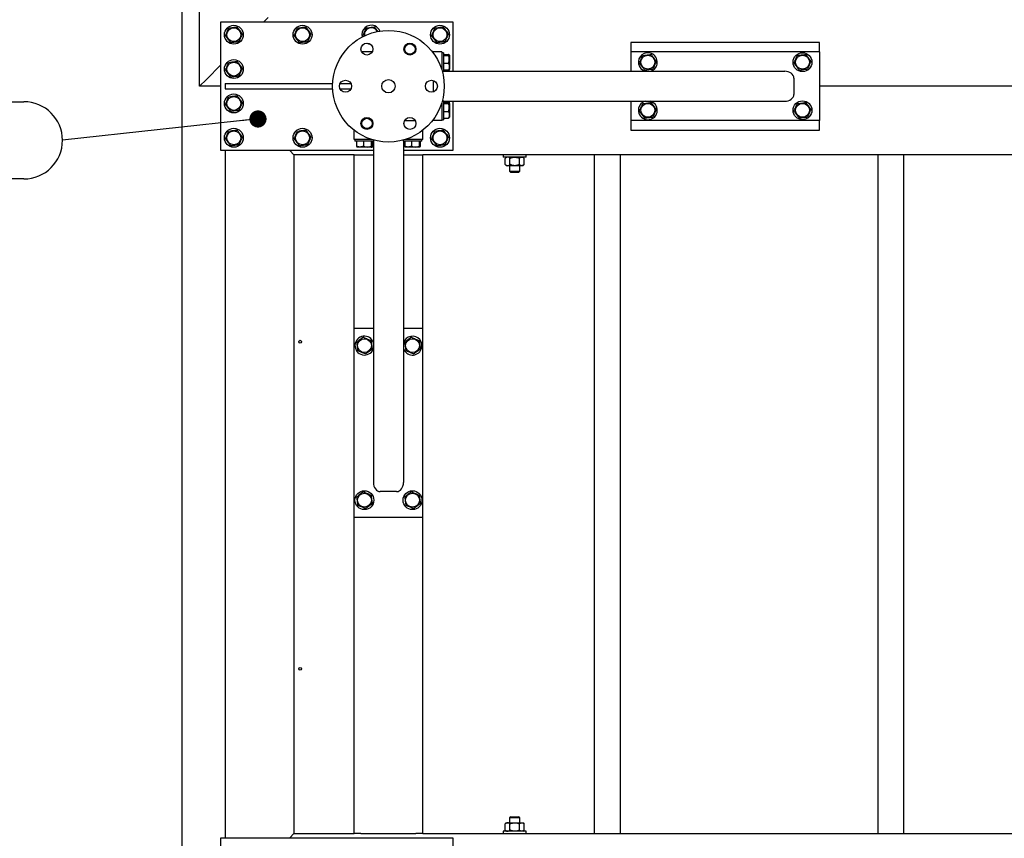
# Model space of a CAD drawing. Header units: millimetres. Extents: x 5 to 589, y 5 to 415.
# Tile 21 of 68: x 285 to 343, y 109 to 156. Entities that reach past the tile are written whole.
import ezdxf

# ---------------------------------------------------------------- set-up
doc = ezdxf.new("R2010")
doc.units = ezdxf.units.MM
doc.layers.add('COTES', color=1, linetype='Continuous')
doc.layers.add('NOTES', color=6, linetype='Continuous')
doc.layers.add('TRAIT-FORT', color=4, linetype='Continuous', lineweight=25)
doc.styles.add('SLDTEXTSTYLE0', font='TXT', dxfattribs={"width": 0.75})
doc.dimstyles.new('SLDDIMSTYLE2', dxfattribs={"dimtxt": 3, "dimasz": 2, "dimexe": 0, "dimexo": 0.0625, "dimgap": 0.75, "dimtad": 1, "dimdec": 0, "dimlfac": 20, "dimrnd": 1e-09, "dimzin": 12, "dimdsep": 46, "dimtxsty": 'SLDTEXTSTYLE0', "dimsah": 1, "dimcen": 0.09, "dimadec": 0, "dimazin": 3, "dimtfac": 1, "dimtdec": 0, "dimtofl": 0, "dimtmove": 0, "dimatfit": 3, "dimfxl": 1, "dimfrac": 2, "dimtolj": 1, "dimtzin": 12, "dimarcsym": 0})
doc.dimstyles.new('SLDDIMSTYLE4', dxfattribs={"dimtxt": 0.18, "dimasz": 1, "dimexe": 0, "dimexo": 0.0625, "dimgap": 0, "dimtad": 0, "dimtih": 1, "dimtoh": 1, "dimdec": 0, "dimrnd": 1e-09, "dimzin": 0, "dimdsep": 46, "dimtxsty": 'Standard', "dimblk1": 'DOT', "dimblk2": 'DOT', "dimsah": 1, "dimcen": 0.09, "dimadec": 0, "dimazin": 0, "dimtfac": 1, "dimtdec": 0, "dimtofl": 0, "dimtmove": 0, "dimatfit": 3, "dimldrblk": 'DOT', "dimfxl": 1, "dimfrac": 2, "dimtolj": 1, "dimtzin": 0, "dimarcsym": 0})

# ---------------------------------------------------------------- blocks, each defined once
blk = doc.blocks.new('_D_44')
at = {"layer": 'COTES', "color": 1, "transparency": 16777216}
for p, q in [((294.92, 196.677), (269.29, 196.677)), ((270.29, 196.677), (270.29, 50.927)), ((316.52, 50.927), (269.29, 50.927))]:
    blk.add_line(p, q, dxfattribs=at)
for points in [[(270.29, 196.677), (269.79, 194.677), (270.79, 194.677)], [(270.29, 50.927), (270.79, 52.927), (269.79, 52.927)]]:
    blk.add_solid(points, dxfattribs=at)
at = {"layer": 'COTES', "color": 1, "transparency": 16777216, "char_height": 3, "attachment_point": 1, "rotation": 90, "style": 'SLDTEXTSTYLE0'}
for s, insert in [('CADRE', (266.423, 121.927)), ('2915', (266.423, 111.935))]:
    blk.add_mtext(s, dxfattribs=dict(at, insert=insert))
blk = doc.blocks.new('_D_46')
at = {"layer": 'COTES', "color": 1, "transparency": 16777216}
for p, q in [((293.92, 200.426), (261.489, 200.426)), ((262.489, 49.927), (262.489, 200.426)), ((293.92, 49.927), (261.489, 49.927))]:
    blk.add_line(p, q, dxfattribs=at)
for points in [[(262.489, 200.426), (261.989, 198.426), (262.989, 198.426)], [(262.489, 49.927), (262.989, 51.927), (261.989, 51.927)]]:
    blk.add_solid(points, dxfattribs=at)
at = {"layer": 'COTES', "color": 1, "transparency": 16777216, "char_height": 3, "attachment_point": 1, "rotation": 90, "style": 'SLDTEXTSTYLE0'}
for s, insert in [('TOLES', (258.622, 124.599)), ('3010', (258.622, 114.608))]:
    blk.add_mtext(s, dxfattribs=dict(at, insert=insert))
blk = doc.blocks.new('SW_NOTE_8')
at = {"layer": 'NOTES', "color": 0}
for p, q in [((-15.872, 2.248), (-2.248, 2.248)), ((-2.248, -2.248), (-15.872, -2.248))]:
    blk.add_line(p, q, dxfattribs=at)
for centre, start, end in [((-15.872, 0), 90, 270), ((-2.248, 0), 270, 90)]:
    blk.add_arc(centre, 2.248, start, end, dxfattribs=at)
at = {"layer": 'NOTES', "color": 0, "insert": (-9.055, 2.036), "char_height": 3.5, "attachment_point": 2, "style": 'SLDTEXTSTYLE0'}
blk.add_mtext('PIED 4', dxfattribs=at)
blk = doc.blocks.new('_Dot')
at = {"color": 0, "linetype": 'ByBlock', "lineweight": -2}
blk.add_line((-0.5, 0), (-1, 0), dxfattribs=at)
at = {"color": 0, "linetype": 'ByBlock', "const_width": 0.5}
blk.add_lwpolyline([(-0.25, 0, 1), (0.25, 0, 1)], format="xyb", close=True, dxfattribs=at)

msp = doc.modelspace()

# ---------------------------------------------------------------- linework, layer by layer
at = {"layer": 'TRAIT-FORT', "color": 4, "linetype": 'Continuous', "lineweight": 25}
for p, q in [((294.92, 49.927), (294.92, 200.426)), ((295.92, 152.427), (295.92, 196.677)), ((297.17, 148.677), (297.17, 156.177)), ((297.17, 156.177), (310.67, 156.177)), ((299.67, 156.177), (299.92, 156.427)), ((299.92, 156.427), (299.67, 156.177)), ((310.67, 156.177), (310.67, 153.302)), ((305.433, 155.366), (305.462, 155.327)), ((332.02, 154.977), (321.02, 154.977)), ((321.02, 154.977), (321.02, 154.427)), ((332.02, 154.427), (332.02, 154.977)), ((305.978, 154.427), (305.361, 154.427)), ((309.52, 154.427), (309.481, 154.427)), ((309.52, 154.427), (309.52, 154.377)), ((310.02, 154.427), (309.52, 154.427)), ((310.02, 154.427), (310.02, 153.403)), ((310.12, 154.377), (310.02, 154.377)), ((310.12, 154.377), (310.12, 153.277)), ((310.12, 154.279), (310.419, 154.279)), ((310.12, 154.218), (310.419, 154.218)), ((310.47, 154.23), (310.455, 154.255)), ((310.47, 154.23), (310.47, 153.423)), ((321.02, 154.427), (321.02, 153.302)), ((332.02, 154.427), (321.02, 154.427)), ((332.02, 154.427), (332.02, 150.427)), ((296.32, 152.827), (297.17, 153.677)), ((310.12, 153.766), (310.419, 153.766)), ((310.056, 153.277), (310.12, 153.277)), ((310.12, 153.374), (310.419, 153.374)), ((310.12, 153.302), (329.984, 153.302)), ((310.455, 153.398), (310.47, 153.423)), ((295.92, 152.427), (296.32, 152.827)), ((296.32, 152.827), (295.92, 152.427)), ((297.42, 152.577), (297.42, 152.277)), ((297.42, 152.577), (303.673, 152.577)), ((304.103, 152.577), (304.736, 152.577)), ((309.52, 152.762), (309.52, 152.091)), ((330.52, 152.902), (330.52, 151.952)), ((297.17, 152.427), (295.92, 152.427)), ((297.42, 152.277), (303.673, 152.277)), ((304.103, 152.277), (304.736, 152.277)), ((363.07, 152.427), (332.02, 152.427)), ((310.02, 151.451), (310.02, 150.427)), ((310.12, 151.577), (310.056, 151.577)), ((310.12, 151.577), (310.12, 150.477)), ((310.12, 151.552), (329.984, 151.552)), ((310.12, 151.479), (310.419, 151.479)), ((310.12, 151.418), (310.419, 151.418)), ((310.407, 151.487), (310.358, 151.552)), ((310.407, 151.487), (310.403, 151.479)), ((310.47, 151.43), (310.455, 151.455)), ((310.47, 151.43), (310.47, 150.623)), ((310.67, 151.552), (310.67, 148.677)), ((321.02, 151.552), (321.02, 150.427)), ((322.23, 151.535), (322.184, 151.552)), ((310.12, 150.966), (310.419, 150.966)), ((307.861, 150.427), (308.478, 150.427)), ((309.52, 150.427), (309.481, 150.427)), ((309.52, 150.477), (309.52, 150.427)), ((310.02, 150.427), (309.52, 150.427)), ((310.02, 150.477), (310.12, 150.477)), ((310.12, 150.574), (310.419, 150.574)), ((310.455, 150.598), (310.47, 150.623)), ((321.02, 150.427), (321.02, 149.877)), ((332.02, 150.427), (321.02, 150.427)), ((332.02, 149.877), (332.02, 150.427)), ((304.92, 149.827), (304.92, 149.865)), ((304.97, 149.827), (304.92, 149.827)), ((304.92, 149.327), (304.92, 149.827)), ((308.92, 149.827), (308.87, 149.827)), ((308.92, 149.827), (308.92, 149.865)), ((308.92, 149.327), (308.92, 149.827)), ((321.02, 149.877), (332.02, 149.877)), ((305.944, 149.327), (304.92, 149.327)), ((304.97, 149.327), (304.97, 149.227)), ((306.07, 149.227), (304.97, 149.227)), ((305.068, 149.227), (305.068, 148.927)), ((305.459, 149.227), (305.459, 148.927)), ((305.911, 149.227), (305.911, 148.927)), ((305.972, 149.227), (305.972, 148.927)), ((305.972, 149.026), (306.045, 149.043)), ((306.045, 149.227), (306.045, 129.362)), ((306.07, 149.227), (306.07, 149.29)), ((307.77, 149.29), (307.77, 149.227)), ((308.87, 149.227), (307.77, 149.227)), ((307.795, 149.227), (307.795, 129.362)), ((307.868, 149.227), (307.868, 148.927)), ((308.92, 149.327), (307.896, 149.327)), ((308.259, 149.227), (308.259, 148.927)), ((308.711, 149.227), (308.711, 148.927)), ((308.772, 149.227), (308.772, 148.927)), ((308.87, 149.227), (308.87, 149.327)), ((306.045, 148.677), (297.17, 148.677)), ((297.42, 148.677), (297.42, 108.677)), ((301.17, 148.677), (301.42, 148.427)), ((301.42, 148.427), (301.17, 148.677)), ((305.091, 148.891), (305.116, 148.877)), ((305.923, 148.877), (305.116, 148.877)), ((305.923, 148.877), (305.948, 148.891)), ((310.67, 148.677), (307.795, 148.677)), ((307.891, 148.891), (307.916, 148.877)), ((308.723, 148.877), (307.916, 148.877)), ((308.723, 148.877), (308.748, 148.891)), ((301.42, 148.427), (301.42, 108.927)), ((304.92, 148.427), (301.42, 148.427)), ((304.92, 138.327), (304.92, 148.427)), ((304.92, 148.427), (305.32, 148.427)), ((305.32, 148.427), (306.045, 148.427)), ((307.795, 148.427), (308.52, 148.427)), ((308.52, 148.427), (308.92, 148.427)), ((387.92, 148.427), (308.92, 148.427)), ((308.92, 138.327), (308.92, 148.427)), ((313.595, 148.427), (313.595, 148.302)), ((314.945, 148.302), (313.595, 148.302)), ((313.795, 148.302), (313.721, 148.228)), ((313.721, 147.875), (313.721, 148.228)), ((313.721, 147.875), (313.795, 147.802)), ((313.995, 147.875), (313.995, 148.228)), ((314.544, 147.875), (314.544, 148.228)), ((314.818, 148.228), (314.745, 148.302)), ((314.745, 147.802), (314.818, 147.875)), ((314.818, 147.875), (314.818, 148.228)), ((314.945, 148.302), (314.945, 148.427)), ((318.92, 108.927), (318.92, 148.427)), ((320.42, 108.927), (320.42, 148.427)), ((335.42, 108.927), (335.42, 148.427)), ((336.92, 108.927), (336.92, 148.427)), ((313.858, 147.802), (313.795, 147.802)), ((314.27, 147.802), (313.858, 147.802)), ((313.97, 147.802), (313.97, 147.477)), ((313.97, 147.477), (314.045, 147.402)), ((313.97, 147.477), (314.57, 147.477)), ((314.495, 147.402), (314.045, 147.402)), ((314.681, 147.802), (314.27, 147.802)), ((314.495, 147.402), (314.57, 147.477)), ((314.57, 147.477), (314.57, 147.802)), ((314.745, 147.802), (314.681, 147.802)), ((306.045, 138.327), (304.92, 138.327)), ((304.92, 127.327), (304.92, 138.327)), ((308.92, 138.327), (307.795, 138.327)), ((308.92, 127.327), (308.92, 138.327)), ((306.028, 137.116), (306.045, 137.163)), ((307.395, 128.827), (306.445, 128.827)), ((304.92, 108.927), (304.92, 127.327)), ((308.92, 127.327), (304.92, 127.327)), ((308.92, 108.927), (308.92, 127.327)), ((313.795, 109.552), (313.721, 109.478)), ((313.721, 109.125), (313.721, 109.478)), ((313.795, 109.552), (313.858, 109.552)), ((313.858, 109.552), (314.27, 109.552)), ((314.045, 109.902), (313.97, 109.827)), ((313.97, 109.827), (313.97, 109.552)), ((314.57, 109.827), (313.97, 109.827)), ((313.995, 109.125), (313.995, 109.478)), ((314.045, 109.902), (314.495, 109.902)), ((314.27, 109.552), (314.681, 109.552)), ((314.57, 109.827), (314.495, 109.902)), ((314.544, 109.125), (314.544, 109.478)), ((314.57, 109.552), (314.57, 109.827)), ((314.681, 109.552), (314.745, 109.552)), ((314.818, 109.478), (314.745, 109.552)), ((314.818, 109.125), (314.818, 109.478)), ((301.42, 108.927), (301.17, 108.677)), ((301.17, 108.677), (301.42, 108.927)), ((301.42, 108.927), (304.92, 108.927)), ((305.32, 108.927), (304.92, 108.927)), ((305.32, 108.927), (308.52, 108.927)), ((308.92, 108.927), (308.52, 108.927)), ((308.92, 108.927), (387.92, 108.927)), ((313.595, 109.052), (313.595, 108.927)), ((314.945, 109.052), (313.595, 109.052)), ((313.721, 109.125), (313.795, 109.052)), ((314.745, 109.052), (314.818, 109.125)), ((314.945, 108.927), (314.945, 109.052)), ((297.17, 101.177), (297.17, 108.677)), ((297.17, 108.677), (310.67, 108.677)), ((310.67, 108.677), (310.67, 105.802))]:
    msp.add_line(p, q, dxfattribs=at)
at = {"layer": 'TRAIT-FORT', "color": 4, "linetype": 'Continuous', "lineweight": 25, "flags": 128}
for points in [[(310.304, 153.302), (310.316, 153.35), (310.32, 153.374)], [(310.455, 153.302), (310.468, 153.383), (310.47, 153.427)], [(310.32, 151.479), (310.313, 151.518), (310.304, 151.552)], [(310.47, 151.427), (310.467, 151.482), (310.455, 151.552)], [(305.92, 148.877), (305.95, 148.877), (306.045, 148.891)]]:
    msp.add_lwpolyline(points, dxfattribs=at)
at = {"layer": 'TRAIT-FORT', "color": 4, "linetype": 'Continuous', "lineweight": 25}
for centre, radius in [((297.92, 155.427), 0.55), ((301.92, 155.427), 0.55), ((309.92, 155.427), 0.55), ((297.92, 155.427), 0.404), ((301.92, 155.427), 0.404), ((306.92, 152.427), 3.25), ((309.92, 155.427), 0.404), ((305.67, 154.592), 0.35), ((308.17, 154.592), 0.35), ((308.17, 154.592), 0.325), ((308.17, 154.592), 0.3), ((322.02, 153.827), 0.404), ((331.02, 153.827), 0.55), ((331.02, 153.827), 0.404), ((297.92, 153.427), 0.55), ((297.92, 153.427), 0.404), ((304.42, 152.427), 0.35), ((306.92, 152.427), 0.389), ((309.42, 152.427), 0.35), ((297.92, 151.427), 0.55), ((297.92, 151.427), 0.404), ((322.02, 151.027), 0.404), ((331.02, 151.027), 0.55), ((331.02, 151.027), 0.404), ((305.67, 150.261), 0.35), ((305.67, 150.261), 0.325), ((305.67, 150.261), 0.3), ((308.17, 150.261), 0.35), ((297.92, 149.427), 0.55), ((297.92, 149.427), 0.404), ((301.92, 149.427), 0.55), ((301.92, 149.427), 0.404), ((309.92, 149.427), 0.55), ((309.92, 149.427), 0.404), ((301.777, 137.556), 0.0825), ((305.52, 137.327), 0.404), ((308.32, 137.327), 0.404), ((305.52, 128.327), 0.55), ((305.52, 128.327), 0.404), ((308.32, 128.327), 0.55), ((308.32, 128.327), 0.404), ((301.777, 118.506), 0.0825)]:
    msp.add_circle(centre, radius, dxfattribs=at)
for centre, radius, start, end in [((305.92, 155.427), 0.55, 67.47733, 194.14848), ((305.92, 155.427), 0.55, 22.72141, 67.47733), ((305.92, 155.427), 0.404, 97.09378, 189.43221), ((305.92, 155.427), 0.404, 27.43768, 97.09378), ((305.92, 155.427), 0.55, 242.04892, 264.61321), ((322.02, 153.827), 0.55, 67.47733, 252.65856), ((322.02, 153.827), 0.55, 287.34144, 67.47733), ((322.02, 151.027), 0.55, 107.34144, 67.47733), ((305.52, 137.327), 0.55, 17.34144, 337.47733), ((308.32, 137.327), 0.55, 337.47733, 162.65856), ((308.32, 137.327), 0.55, 197.34144, 337.47733)]:
    msp.add_arc(centre, radius, start, end, dxfattribs=at)
for centre, major_axis, start_param, end_param in [((329.984, 152.902), (0.536, 0), 0, 1.570796), ((329.984, 151.952), (0.536, 0), 4.712389, 6.283185), ((306.445, 129.362), (0, -0.536), 4.712389, 6.283185), ((307.395, 129.362), (0, -0.536), 0, 1.570796)]:
    msp.add_ellipse(centre, major_axis=major_axis, ratio=0.746513, start_param=start_param, end_param=end_param, dxfattribs=at)
for points, knots in [([(297.433, 155.366), (297.449, 155.405), (297.483, 155.484), (297.532, 155.602), (297.58, 155.714), (297.609, 155.783), (297.624, 155.818)], [0, 0, 0, 0, 0.264605, 0.534948, 0.765343, 1, 1, 1, 1]), ([(297.433, 155.366), (297.458, 155.332), (297.51, 155.263), (297.587, 155.162), (297.661, 155.064), (297.706, 155.005), (297.729, 154.974)], [0, 0, 0, 0, 0.264605, 0.534948, 0.765343, 1, 1, 1, 1]), ([(297.624, 155.818), (297.686, 155.826), (297.788, 155.838), (297.937, 155.857), (298.037, 155.869), (298.094, 155.877), (298.111, 155.879)], [0, 0, 0, 0, 0.3855495, 0.6376419, 0.8965462, 1, 1, 1, 1]), ([(298.407, 155.487), (298.381, 155.521), (298.329, 155.59), (298.252, 155.692), (298.178, 155.789), (298.133, 155.848), (298.111, 155.879)], [0, 0, 0, 0, 0.264605, 0.534948, 0.765343, 1, 1, 1, 1]), ([(298.407, 155.487), (298.39, 155.448), (298.357, 155.369), (298.307, 155.251), (298.259, 155.139), (298.23, 155.07), (298.216, 155.035)], [0, 0, 0, 0, 0.2646049, 0.5349477, 0.7653431, 1, 1, 1, 1]), ([(301.433, 155.366), (301.449, 155.405), (301.483, 155.484), (301.532, 155.602), (301.58, 155.714), (301.609, 155.783), (301.624, 155.818)], [0, 0, 0, 0, 0.264605, 0.534948, 0.765343, 1, 1, 1, 1]), ([(301.433, 155.366), (301.458, 155.332), (301.51, 155.263), (301.587, 155.162), (301.661, 155.064), (301.706, 155.005), (301.729, 154.974)], [0, 0, 0, 0, 0.264605, 0.534948, 0.765343, 1, 1, 1, 1]), ([(301.624, 155.818), (301.686, 155.826), (301.788, 155.838), (301.937, 155.857), (302.037, 155.869), (302.094, 155.877), (302.111, 155.879)], [0, 0, 0, 0, 0.3855495, 0.6376419, 0.8965462, 1, 1, 1, 1]), ([(302.407, 155.487), (302.381, 155.521), (302.329, 155.59), (302.252, 155.692), (302.178, 155.789), (302.133, 155.848), (302.111, 155.879)], [0, 0, 0, 0, 0.264605, 0.534948, 0.765343, 1, 1, 1, 1]), ([(302.407, 155.487), (302.39, 155.448), (302.357, 155.369), (302.307, 155.251), (302.259, 155.139), (302.23, 155.07), (302.216, 155.035)], [0, 0, 0, 0, 0.2646049, 0.5349477, 0.7653431, 1, 1, 1, 1]), ([(305.433, 155.366), (305.449, 155.405), (305.483, 155.484), (305.532, 155.602), (305.58, 155.714), (305.609, 155.783), (305.624, 155.818)], [0, 0, 0, 0, 0.264605, 0.534948, 0.765343, 1, 1, 1, 1]), ([(305.624, 155.818), (305.686, 155.826), (305.788, 155.838), (305.937, 155.857), (306.037, 155.869), (306.094, 155.877), (306.111, 155.879)], [0, 0, 0, 0, 0.3855495, 0.6376419, 0.8965462, 1, 1, 1, 1]), ([(306.308, 155.618), (306.288, 155.644), (306.245, 155.701), (306.178, 155.789), (306.133, 155.849), (306.111, 155.879)], [0, 0, 0, 0, 0.299259, 0.646419, 1, 1, 1, 1]), ([(309.433, 155.366), (309.449, 155.405), (309.483, 155.484), (309.532, 155.602), (309.58, 155.714), (309.609, 155.783), (309.624, 155.818)], [0, 0, 0, 0, 0.264605, 0.534948, 0.765343, 1, 1, 1, 1]), ([(309.433, 155.366), (309.458, 155.332), (309.51, 155.263), (309.587, 155.162), (309.661, 155.064), (309.706, 155.005), (309.729, 154.974)], [0, 0, 0, 0, 0.264605, 0.534948, 0.765343, 1, 1, 1, 1]), ([(309.624, 155.818), (309.686, 155.826), (309.788, 155.838), (309.937, 155.857), (310.037, 155.869), (310.094, 155.877), (310.111, 155.879)], [0, 0, 0, 0, 0.3855495, 0.6376419, 0.8965462, 1, 1, 1, 1]), ([(310.407, 155.487), (310.381, 155.521), (310.329, 155.59), (310.252, 155.692), (310.178, 155.789), (310.133, 155.848), (310.111, 155.879)], [0, 0, 0, 0, 0.264605, 0.534948, 0.765343, 1, 1, 1, 1]), ([(310.407, 155.487), (310.39, 155.448), (310.357, 155.369), (310.307, 155.251), (310.259, 155.139), (310.23, 155.07), (310.216, 155.035)], [0, 0, 0, 0, 0.2646049, 0.5349477, 0.7653431, 1, 1, 1, 1]), ([(297.729, 154.974), (297.759, 154.978), (297.821, 154.986), (297.925, 154.999), (298.042, 155.013), (298.142, 155.026), (298.199, 155.033), (298.216, 155.035)], [0, 0, 0, 0, 0.192004, 0.385862, 0.637826, 0.896599, 1, 1, 1, 1]), ([(301.729, 154.974), (301.759, 154.978), (301.821, 154.986), (301.925, 154.999), (302.042, 155.013), (302.142, 155.026), (302.199, 155.033), (302.216, 155.035)], [0, 0, 0, 0, 0.192004, 0.385862, 0.637826, 0.896599, 1, 1, 1, 1]), ([(309.729, 154.974), (309.759, 154.978), (309.821, 154.986), (309.925, 154.999), (310.042, 155.013), (310.142, 155.026), (310.199, 155.033), (310.216, 155.035)], [0, 0, 0, 0, 0.192004, 0.385862, 0.637826, 0.896599, 1, 1, 1, 1]), ([(310.419, 154.218), (310.435, 154.226), (310.46, 154.238), (310.457, 154.257), (310.44, 154.269), (310.424, 154.277), (310.419, 154.279)], [0, 0, 0, 0, 0.385549, 0.637642, 0.896546, 1, 1, 1, 1]), ([(310.419, 153.766), (310.43, 153.805), (310.453, 153.884), (310.461, 154.002), (310.449, 154.114), (310.429, 154.183), (310.419, 154.218)], [0, 0, 0, 0, 0.264605, 0.534948, 0.765343, 1, 1, 1, 1]), ([(321.533, 153.766), (321.549, 153.805), (321.583, 153.884), (321.632, 154.002), (321.68, 154.114), (321.709, 154.183), (321.724, 154.218)], [0, 0, 0, 0, 0.2646049, 0.5349477, 0.7653431, 1, 1, 1, 1]), ([(321.724, 154.218), (321.786, 154.226), (321.888, 154.238), (322.037, 154.257), (322.137, 154.269), (322.194, 154.277), (322.211, 154.279)], [0, 0, 0, 0, 0.385549, 0.637642, 0.896546, 1, 1, 1, 1]), ([(322.507, 153.887), (322.481, 153.921), (322.429, 153.99), (322.352, 154.092), (322.278, 154.189), (322.233, 154.248), (322.211, 154.279)], [0, 0, 0, 0, 0.264605, 0.534948, 0.765343, 1, 1, 1, 1]), ([(330.533, 153.766), (330.549, 153.805), (330.583, 153.884), (330.632, 154.002), (330.68, 154.114), (330.709, 154.183), (330.724, 154.218)], [0, 0, 0, 0, 0.2646049, 0.5349477, 0.7653431, 1, 1, 1, 1]), ([(330.724, 154.218), (330.786, 154.226), (330.888, 154.238), (331.037, 154.257), (331.137, 154.269), (331.194, 154.277), (331.211, 154.279)], [0, 0, 0, 0, 0.385549, 0.637642, 0.896546, 1, 1, 1, 1]), ([(331.507, 153.887), (331.481, 153.921), (331.429, 153.99), (331.352, 154.092), (331.278, 154.189), (331.233, 154.248), (331.211, 154.279)], [0, 0, 0, 0, 0.264605, 0.534948, 0.765343, 1, 1, 1, 1]), ([(297.433, 153.366), (297.449, 153.405), (297.483, 153.484), (297.532, 153.602), (297.58, 153.714), (297.609, 153.783), (297.624, 153.818)], [0, 0, 0, 0, 0.264605, 0.534948, 0.765343, 1, 1, 1, 1]), ([(297.624, 153.818), (297.686, 153.826), (297.788, 153.838), (297.937, 153.857), (298.037, 153.869), (298.094, 153.877), (298.111, 153.879)], [0, 0, 0, 0, 0.3855495, 0.6376419, 0.8965462, 1, 1, 1, 1]), ([(298.407, 153.487), (298.381, 153.521), (298.329, 153.59), (298.252, 153.692), (298.178, 153.789), (298.133, 153.848), (298.111, 153.879)], [0, 0, 0, 0, 0.264605, 0.534948, 0.765343, 1, 1, 1, 1]), ([(310.419, 153.766), (310.43, 153.732), (310.453, 153.663), (310.461, 153.562), (310.449, 153.464), (310.429, 153.405), (310.419, 153.374)], [0, 0, 0, 0, 0.264605, 0.534948, 0.765343, 1, 1, 1, 1]), ([(321.533, 153.766), (321.558, 153.732), (321.61, 153.663), (321.687, 153.562), (321.761, 153.464), (321.806, 153.405), (321.829, 153.374)], [0, 0, 0, 0, 0.2646049, 0.5349477, 0.7653431, 1, 1, 1, 1]), ([(322.507, 153.887), (322.49, 153.848), (322.457, 153.769), (322.407, 153.651), (322.359, 153.539), (322.33, 153.47), (322.316, 153.435)], [0, 0, 0, 0, 0.264605, 0.534948, 0.765343, 1, 1, 1, 1]), ([(330.533, 153.766), (330.558, 153.732), (330.61, 153.663), (330.687, 153.562), (330.761, 153.464), (330.806, 153.405), (330.829, 153.374)], [0, 0, 0, 0, 0.2646049, 0.5349477, 0.7653431, 1, 1, 1, 1]), ([(331.507, 153.887), (331.49, 153.848), (331.457, 153.769), (331.407, 153.651), (331.359, 153.539), (331.33, 153.47), (331.316, 153.435)], [0, 0, 0, 0, 0.264605, 0.534948, 0.765343, 1, 1, 1, 1]), ([(297.433, 153.366), (297.458, 153.332), (297.51, 153.263), (297.587, 153.162), (297.661, 153.064), (297.706, 153.005), (297.729, 152.974)], [0, 0, 0, 0, 0.264605, 0.534948, 0.765343, 1, 1, 1, 1]), ([(297.729, 152.974), (297.759, 152.978), (297.821, 152.986), (297.925, 152.999), (298.042, 153.013), (298.142, 153.026), (298.199, 153.033), (298.216, 153.035)], [0, 0, 0, 0, 0.192004, 0.385862, 0.637826, 0.896599, 1, 1, 1, 1]), ([(298.407, 153.487), (298.39, 153.448), (298.357, 153.369), (298.307, 153.251), (298.259, 153.139), (298.23, 153.07), (298.216, 153.035)], [0, 0, 0, 0, 0.2646049, 0.5349477, 0.7653431, 1, 1, 1, 1]), ([(310.359, 153.374), (310.358, 153.373), (310.348, 153.349), (310.338, 153.324), (310.328, 153.302)], [0, 0, 0, 0, 0.080348, 1, 1, 1, 1]), ([(310.419, 153.374), (310.427, 153.378), (310.443, 153.386), (310.456, 153.394), (310.455, 153.398), (310.455, 153.398)], [0, 0, 0, 0, 0.486412, 0.977521, 1, 1, 1, 1]), ([(321.829, 153.374), (321.859, 153.378), (321.921, 153.386), (322.025, 153.399), (322.142, 153.413), (322.242, 153.426), (322.299, 153.433), (322.316, 153.435)], [0, 0, 0, 0, 0.192004, 0.385862, 0.637826, 0.896599, 1, 1, 1, 1]), ([(330.829, 153.374), (330.859, 153.378), (330.921, 153.386), (331.025, 153.399), (331.142, 153.413), (331.242, 153.426), (331.299, 153.433), (331.316, 153.435)], [0, 0, 0, 0, 0.192004, 0.385862, 0.637826, 0.896599, 1, 1, 1, 1]), ([(297.433, 151.366), (297.449, 151.405), (297.483, 151.484), (297.532, 151.602), (297.58, 151.714), (297.609, 151.783), (297.624, 151.818)], [0, 0, 0, 0, 0.264605, 0.534948, 0.765343, 1, 1, 1, 1]), ([(297.433, 151.366), (297.458, 151.332), (297.51, 151.263), (297.587, 151.162), (297.661, 151.064), (297.706, 151.005), (297.729, 150.974)], [0, 0, 0, 0, 0.264605, 0.534948, 0.765343, 1, 1, 1, 1]), ([(297.624, 151.818), (297.686, 151.826), (297.788, 151.838), (297.937, 151.857), (298.037, 151.869), (298.094, 151.877), (298.111, 151.879)], [0, 0, 0, 0, 0.3855495, 0.6376419, 0.8965462, 1, 1, 1, 1]), ([(298.407, 151.487), (298.381, 151.521), (298.329, 151.59), (298.252, 151.692), (298.178, 151.789), (298.133, 151.848), (298.111, 151.879)], [0, 0, 0, 0, 0.264605, 0.534948, 0.765343, 1, 1, 1, 1]), ([(298.407, 151.487), (298.39, 151.448), (298.357, 151.369), (298.307, 151.251), (298.259, 151.139), (298.23, 151.07), (298.216, 151.035)], [0, 0, 0, 0, 0.2646049, 0.5349477, 0.7653431, 1, 1, 1, 1]), ([(310.419, 151.418), (310.435, 151.426), (310.46, 151.438), (310.457, 151.457), (310.44, 151.469), (310.424, 151.477), (310.419, 151.479)], [0, 0, 0, 0, 0.385549, 0.637642, 0.896546, 1, 1, 1, 1]), ([(310.419, 150.966), (310.43, 151.005), (310.453, 151.084), (310.461, 151.202), (310.449, 151.314), (310.429, 151.383), (310.419, 151.418)], [0, 0, 0, 0, 0.264605, 0.534948, 0.765343, 1, 1, 1, 1]), ([(321.533, 150.966), (321.549, 151.005), (321.583, 151.084), (321.632, 151.202), (321.68, 151.314), (321.709, 151.383), (321.724, 151.418)], [0, 0, 0, 0, 0.2646049, 0.5349477, 0.7653431, 1, 1, 1, 1]), ([(321.724, 151.418), (321.786, 151.426), (321.888, 151.438), (322.037, 151.457), (322.137, 151.469), (322.194, 151.477), (322.211, 151.479)], [0, 0, 0, 0, 0.385549, 0.637642, 0.896546, 1, 1, 1, 1]), ([(322.507, 151.087), (322.481, 151.121), (322.429, 151.19), (322.352, 151.292), (322.278, 151.389), (322.233, 151.448), (322.211, 151.479)], [0, 0, 0, 0, 0.264605, 0.534948, 0.765343, 1, 1, 1, 1]), ([(330.533, 150.966), (330.549, 151.005), (330.583, 151.084), (330.632, 151.202), (330.68, 151.314), (330.709, 151.383), (330.724, 151.418)], [0, 0, 0, 0, 0.2646049, 0.5349477, 0.7653431, 1, 1, 1, 1]), ([(330.724, 151.418), (330.786, 151.426), (330.888, 151.438), (331.037, 151.457), (331.137, 151.469), (331.194, 151.477), (331.211, 151.479)], [0, 0, 0, 0, 0.385549, 0.637642, 0.896546, 1, 1, 1, 1]), ([(331.507, 151.087), (331.481, 151.121), (331.429, 151.19), (331.352, 151.292), (331.278, 151.389), (331.233, 151.448), (331.211, 151.479)], [0, 0, 0, 0, 0.264605, 0.534948, 0.765343, 1, 1, 1, 1]), ([(297.729, 150.974), (297.759, 150.978), (297.821, 150.986), (297.925, 150.999), (298.042, 151.013), (298.142, 151.026), (298.199, 151.033), (298.216, 151.035)], [0, 0, 0, 0, 0.192004, 0.385862, 0.637826, 0.896599, 1, 1, 1, 1]), ([(310.419, 150.966), (310.43, 150.932), (310.453, 150.863), (310.461, 150.762), (310.449, 150.664), (310.429, 150.605), (310.419, 150.574)], [0, 0, 0, 0, 0.264605, 0.534948, 0.765343, 1, 1, 1, 1]), ([(321.533, 150.966), (321.558, 150.932), (321.61, 150.863), (321.687, 150.762), (321.761, 150.664), (321.806, 150.605), (321.829, 150.574)], [0, 0, 0, 0, 0.2646049, 0.5349477, 0.7653431, 1, 1, 1, 1]), ([(322.507, 151.087), (322.49, 151.048), (322.457, 150.969), (322.407, 150.851), (322.359, 150.739), (322.33, 150.67), (322.316, 150.635)], [0, 0, 0, 0, 0.264605, 0.534948, 0.765343, 1, 1, 1, 1]), ([(330.533, 150.966), (330.558, 150.932), (330.61, 150.863), (330.687, 150.762), (330.761, 150.664), (330.806, 150.605), (330.829, 150.574)], [0, 0, 0, 0, 0.2646049, 0.5349477, 0.7653431, 1, 1, 1, 1]), ([(331.507, 151.087), (331.49, 151.048), (331.457, 150.969), (331.407, 150.851), (331.359, 150.739), (331.33, 150.67), (331.316, 150.635)], [0, 0, 0, 0, 0.264605, 0.534948, 0.765343, 1, 1, 1, 1]), ([(310.419, 150.574), (310.427, 150.578), (310.443, 150.586), (310.456, 150.594), (310.455, 150.598), (310.455, 150.598)], [0, 0, 0, 0, 0.486412, 0.977521, 1, 1, 1, 1]), ([(321.829, 150.574), (321.859, 150.578), (321.921, 150.586), (322.025, 150.599), (322.142, 150.613), (322.242, 150.626), (322.299, 150.633), (322.316, 150.635)], [0, 0, 0, 0, 0.192004, 0.385862, 0.637826, 0.896599, 1, 1, 1, 1]), ([(330.829, 150.574), (330.859, 150.578), (330.921, 150.586), (331.025, 150.599), (331.142, 150.613), (331.242, 150.626), (331.299, 150.633), (331.316, 150.635)], [0, 0, 0, 0, 0.192004, 0.385862, 0.637826, 0.896599, 1, 1, 1, 1]), ([(297.433, 149.366), (297.449, 149.405), (297.483, 149.484), (297.532, 149.602), (297.58, 149.714), (297.609, 149.783), (297.624, 149.818)], [0, 0, 0, 0, 0.264605, 0.534948, 0.765343, 1, 1, 1, 1]), ([(297.624, 149.818), (297.686, 149.826), (297.788, 149.838), (297.937, 149.857), (298.037, 149.869), (298.094, 149.877), (298.111, 149.879)], [0, 0, 0, 0, 0.3855495, 0.6376419, 0.8965462, 1, 1, 1, 1]), ([(298.407, 149.487), (298.381, 149.521), (298.329, 149.59), (298.252, 149.692), (298.178, 149.789), (298.133, 149.848), (298.111, 149.879)], [0, 0, 0, 0, 0.264605, 0.534948, 0.765343, 1, 1, 1, 1]), ([(301.433, 149.366), (301.449, 149.405), (301.483, 149.484), (301.532, 149.602), (301.58, 149.714), (301.609, 149.783), (301.624, 149.818)], [0, 0, 0, 0, 0.264605, 0.534948, 0.765343, 1, 1, 1, 1]), ([(301.624, 149.818), (301.686, 149.826), (301.788, 149.838), (301.937, 149.857), (302.037, 149.869), (302.094, 149.877), (302.111, 149.879)], [0, 0, 0, 0, 0.3855495, 0.6376419, 0.8965462, 1, 1, 1, 1]), ([(302.407, 149.487), (302.381, 149.521), (302.329, 149.59), (302.252, 149.692), (302.178, 149.789), (302.133, 149.848), (302.111, 149.879)], [0, 0, 0, 0, 0.264605, 0.534948, 0.765343, 1, 1, 1, 1]), ([(309.433, 149.366), (309.449, 149.405), (309.483, 149.484), (309.532, 149.602), (309.58, 149.714), (309.609, 149.783), (309.624, 149.818)], [0, 0, 0, 0, 0.264605, 0.534948, 0.765343, 1, 1, 1, 1]), ([(309.624, 149.818), (309.686, 149.826), (309.788, 149.838), (309.937, 149.857), (310.037, 149.869), (310.094, 149.877), (310.111, 149.879)], [0, 0, 0, 0, 0.3855495, 0.6376419, 0.8965462, 1, 1, 1, 1]), ([(310.407, 149.487), (310.381, 149.521), (310.329, 149.59), (310.252, 149.692), (310.178, 149.789), (310.133, 149.848), (310.111, 149.879)], [0, 0, 0, 0, 0.264605, 0.534948, 0.765343, 1, 1, 1, 1]), ([(297.433, 149.366), (297.458, 149.332), (297.51, 149.263), (297.587, 149.162), (297.661, 149.064), (297.706, 149.005), (297.729, 148.974)], [0, 0, 0, 0, 0.264605, 0.534948, 0.765343, 1, 1, 1, 1]), ([(297.729, 148.974), (297.759, 148.978), (297.821, 148.986), (297.925, 148.999), (298.042, 149.013), (298.142, 149.026), (298.199, 149.033), (298.216, 149.035)], [0, 0, 0, 0, 0.192004, 0.385862, 0.637826, 0.896599, 1, 1, 1, 1]), ([(298.407, 149.487), (298.39, 149.448), (298.357, 149.369), (298.307, 149.251), (298.259, 149.139), (298.23, 149.07), (298.216, 149.035)], [0, 0, 0, 0, 0.2646049, 0.5349477, 0.7653431, 1, 1, 1, 1]), ([(301.433, 149.366), (301.458, 149.332), (301.51, 149.263), (301.587, 149.162), (301.661, 149.064), (301.706, 149.005), (301.729, 148.974)], [0, 0, 0, 0, 0.264605, 0.534948, 0.765343, 1, 1, 1, 1]), ([(301.729, 148.974), (301.759, 148.978), (301.821, 148.986), (301.925, 148.999), (302.042, 149.013), (302.142, 149.026), (302.199, 149.033), (302.216, 149.035)], [0, 0, 0, 0, 0.192004, 0.385862, 0.637826, 0.896599, 1, 1, 1, 1]), ([(302.407, 149.487), (302.39, 149.448), (302.357, 149.369), (302.307, 149.251), (302.259, 149.139), (302.23, 149.07), (302.216, 149.035)], [0, 0, 0, 0, 0.2646049, 0.5349477, 0.7653431, 1, 1, 1, 1]), ([(309.433, 149.366), (309.458, 149.332), (309.51, 149.263), (309.587, 149.162), (309.661, 149.064), (309.706, 149.005), (309.729, 148.974)], [0, 0, 0, 0, 0.264605, 0.534948, 0.765343, 1, 1, 1, 1]), ([(309.729, 148.974), (309.759, 148.978), (309.821, 148.986), (309.925, 148.999), (310.042, 149.013), (310.142, 149.026), (310.199, 149.033), (310.216, 149.035)], [0, 0, 0, 0, 0.192004, 0.385862, 0.637826, 0.896599, 1, 1, 1, 1]), ([(310.407, 149.487), (310.39, 149.448), (310.357, 149.369), (310.307, 149.251), (310.259, 149.139), (310.23, 149.07), (310.216, 149.035)], [0, 0, 0, 0, 0.2646049, 0.5349477, 0.7653431, 1, 1, 1, 1]), ([(305.068, 148.927), (305.071, 148.919), (305.079, 148.903), (305.087, 148.891), (305.091, 148.891), (305.091, 148.891)], [0, 0, 0, 0, 0.486412, 0.977521, 1, 1, 1, 1]), ([(305.459, 148.927), (305.425, 148.916), (305.356, 148.894), (305.255, 148.886), (305.157, 148.897), (305.098, 148.917), (305.068, 148.927)], [0, 0, 0, 0, 0.264605, 0.534948, 0.765343, 1, 1, 1, 1]), ([(305.459, 148.927), (305.498, 148.916), (305.578, 148.894), (305.695, 148.886), (305.807, 148.897), (305.876, 148.917), (305.911, 148.927)], [0, 0, 0, 0, 0.264605, 0.534948, 0.765343, 1, 1, 1, 1]), ([(305.911, 148.927), (305.919, 148.912), (305.932, 148.886), (305.95, 148.889), (305.962, 148.906), (305.97, 148.922), (305.972, 148.927)], [0, 0, 0, 0, 0.385549, 0.637642, 0.896546, 1, 1, 1, 1]), ([(305.972, 149.005), (305.995, 149.008), (306.019, 149.011), (306.043, 149.014), (306.045, 149.014)], [0, 0, 0, 0, 0.93813, 1, 1, 1, 1]), ([(307.868, 148.927), (307.871, 148.919), (307.879, 148.903), (307.887, 148.891), (307.891, 148.891), (307.891, 148.891)], [0, 0, 0, 0, 0.486412, 0.977521, 1, 1, 1, 1]), ([(308.259, 148.927), (308.225, 148.916), (308.156, 148.894), (308.055, 148.886), (307.957, 148.897), (307.898, 148.917), (307.868, 148.927)], [0, 0, 0, 0, 0.264605, 0.534948, 0.765343, 1, 1, 1, 1]), ([(308.259, 148.927), (308.298, 148.916), (308.378, 148.894), (308.495, 148.886), (308.607, 148.897), (308.676, 148.917), (308.711, 148.927)], [0, 0, 0, 0, 0.264605, 0.534948, 0.765343, 1, 1, 1, 1]), ([(308.711, 148.927), (308.719, 148.912), (308.732, 148.886), (308.75, 148.889), (308.762, 148.906), (308.77, 148.922), (308.772, 148.927)], [0, 0, 0, 0, 0.385549, 0.637642, 0.896546, 1, 1, 1, 1]), ([(313.858, 148.302), (313.834, 148.297), (313.786, 148.289), (313.743, 148.248), (313.721, 148.228)], [0, 0, 0, 0, 0.504, 1, 1, 1, 1]), ([(313.721, 147.875), (313.74, 147.858), (313.778, 147.823), (313.825, 147.803), (313.853, 147.802), (313.858, 147.802)], [0, 0, 0, 0, 0.432385, 0.879554, 1, 1, 1, 1]), ([(313.995, 148.228), (313.977, 148.245), (313.938, 148.28), (313.891, 148.3), (313.864, 148.301), (313.858, 148.302)], [0, 0, 0, 0, 0.432385, 0.879554, 1, 1, 1, 1]), ([(313.858, 147.802), (313.882, 147.806), (313.93, 147.814), (313.974, 147.855), (313.995, 147.875)], [0, 0, 0, 0, 0.504, 1, 1, 1, 1]), ([(313.995, 148.228), (314.027, 148.243), (314.087, 148.27), (314.179, 148.296), (314.239, 148.3), (314.27, 148.302)], [0, 0, 0, 0, 0.370457, 0.681018, 1, 1, 1, 1]), ([(314.27, 147.802), (314.24, 147.803), (314.18, 147.806), (314.105, 147.828), (314.043, 147.852), (314.011, 147.867), (313.995, 147.875)], [0, 0, 0, 0, 0.309932, 0.629427, 0.814308, 1, 1, 1, 1]), ([(314.27, 148.302), (314.274, 148.302), (314.312, 148.301), (314.385, 148.291), (314.472, 148.262), (314.523, 148.238), (314.544, 148.228)], [0, 0, 0, 0, 0.048369, 0.39933, 0.762965, 1, 1, 1, 1]), ([(314.544, 147.875), (314.523, 147.865), (314.473, 147.841), (314.386, 147.813), (314.313, 147.802), (314.274, 147.802), (314.27, 147.802)], [0, 0, 0, 0, 0.237039, 0.589019, 0.951631, 1, 1, 1, 1]), ([(314.544, 148.228), (314.563, 148.245), (314.601, 148.28), (314.648, 148.3), (314.675, 148.301), (314.681, 148.302)], [0, 0, 0, 0, 0.432385, 0.879554, 1, 1, 1, 1]), ([(314.681, 147.802), (314.657, 147.806), (314.609, 147.814), (314.565, 147.855), (314.544, 147.875)], [0, 0, 0, 0, 0.504, 1, 1, 1, 1]), ([(314.681, 148.302), (314.705, 148.297), (314.753, 148.289), (314.797, 148.248), (314.818, 148.228)], [0, 0, 0, 0, 0.504, 1, 1, 1, 1]), ([(314.818, 147.875), (314.809, 147.866), (314.79, 147.848), (314.761, 147.827), (314.73, 147.81), (314.706, 147.804), (314.69, 147.802), (314.684, 147.802), (314.681, 147.802)], [0, 0, 0, 0, 0.215513, 0.432218, 0.654444, 0.879671, 0.939796, 1, 1, 1, 1]), ([(305.459, 137.814), (305.425, 137.788), (305.356, 137.736), (305.255, 137.659), (305.157, 137.585), (305.098, 137.54), (305.068, 137.518)], [0, 0, 0, 0, 0.264605, 0.534948, 0.765343, 1, 1, 1, 1]), ([(305.459, 137.814), (305.498, 137.797), (305.578, 137.763), (305.695, 137.714), (305.807, 137.666), (305.876, 137.637), (305.911, 137.623)], [0, 0, 0, 0, 0.264605, 0.534948, 0.765343, 1, 1, 1, 1]), ([(305.911, 137.623), (305.919, 137.561), (305.932, 137.458), (305.95, 137.309), (305.962, 137.209), (305.97, 137.152), (305.972, 137.136)], [0, 0, 0, 0, 0.3855495, 0.6376419, 0.8965462, 1, 1, 1, 1]), ([(308.259, 137.814), (308.225, 137.788), (308.156, 137.736), (308.055, 137.659), (307.957, 137.585), (307.898, 137.54), (307.868, 137.518)], [0, 0, 0, 0, 0.264605, 0.534948, 0.765343, 1, 1, 1, 1]), ([(308.259, 137.814), (308.298, 137.797), (308.378, 137.763), (308.495, 137.714), (308.607, 137.666), (308.676, 137.637), (308.711, 137.623)], [0, 0, 0, 0, 0.264605, 0.534948, 0.765343, 1, 1, 1, 1]), ([(308.711, 137.623), (308.719, 137.561), (308.732, 137.458), (308.75, 137.309), (308.762, 137.209), (308.77, 137.152), (308.772, 137.136)], [0, 0, 0, 0, 0.3855495, 0.6376419, 0.8965462, 1, 1, 1, 1]), ([(305.068, 137.518), (305.071, 137.487), (305.079, 137.426), (305.092, 137.321), (305.107, 137.205), (305.119, 137.104), (305.126, 137.047), (305.128, 137.031)], [0, 0, 0, 0, 0.192004, 0.385862, 0.637826, 0.896599, 1, 1, 1, 1]), ([(305.58, 136.84), (305.541, 136.856), (305.462, 136.89), (305.344, 136.939), (305.232, 136.987), (305.163, 137.016), (305.128, 137.031)], [0, 0, 0, 0, 0.2646049, 0.5349477, 0.7653431, 1, 1, 1, 1]), ([(305.58, 136.84), (305.614, 136.865), (305.683, 136.917), (305.785, 136.994), (305.882, 137.068), (305.942, 137.113), (305.972, 137.136)], [0, 0, 0, 0, 0.264605, 0.534948, 0.765343, 1, 1, 1, 1]), ([(307.868, 137.518), (307.871, 137.487), (307.879, 137.426), (307.892, 137.321), (307.907, 137.205), (307.919, 137.104), (307.926, 137.047), (307.928, 137.031)], [0, 0, 0, 0, 0.192004, 0.385862, 0.637826, 0.896599, 1, 1, 1, 1]), ([(308.38, 136.84), (308.341, 136.856), (308.262, 136.89), (308.144, 136.939), (308.032, 136.987), (307.963, 137.016), (307.928, 137.031)], [0, 0, 0, 0, 0.2646049, 0.5349477, 0.7653431, 1, 1, 1, 1]), ([(308.38, 136.84), (308.414, 136.865), (308.483, 136.917), (308.585, 136.994), (308.682, 137.068), (308.742, 137.113), (308.772, 137.136)], [0, 0, 0, 0, 0.264605, 0.534948, 0.765343, 1, 1, 1, 1]), ([(305.459, 128.814), (305.425, 128.788), (305.356, 128.736), (305.255, 128.659), (305.157, 128.585), (305.098, 128.54), (305.068, 128.518)], [0, 0, 0, 0, 0.264605, 0.534948, 0.765343, 1, 1, 1, 1]), ([(305.068, 128.518), (305.071, 128.487), (305.079, 128.426), (305.092, 128.321), (305.107, 128.205), (305.119, 128.104), (305.126, 128.047), (305.128, 128.031)], [0, 0, 0, 0, 0.192004, 0.385862, 0.637826, 0.896599, 1, 1, 1, 1]), ([(305.459, 128.814), (305.498, 128.797), (305.578, 128.763), (305.695, 128.714), (305.807, 128.666), (305.876, 128.637), (305.911, 128.623)], [0, 0, 0, 0, 0.264605, 0.534948, 0.765343, 1, 1, 1, 1]), ([(305.911, 128.623), (305.919, 128.561), (305.932, 128.458), (305.95, 128.309), (305.962, 128.209), (305.97, 128.152), (305.972, 128.136)], [0, 0, 0, 0, 0.3855495, 0.6376419, 0.8965462, 1, 1, 1, 1]), ([(308.259, 128.814), (308.225, 128.788), (308.156, 128.736), (308.055, 128.659), (307.957, 128.585), (307.898, 128.54), (307.868, 128.518)], [0, 0, 0, 0, 0.264605, 0.534948, 0.765343, 1, 1, 1, 1]), ([(307.868, 128.518), (307.871, 128.487), (307.879, 128.426), (307.892, 128.321), (307.907, 128.205), (307.919, 128.104), (307.926, 128.047), (307.928, 128.031)], [0, 0, 0, 0, 0.192004, 0.385862, 0.637826, 0.896599, 1, 1, 1, 1]), ([(308.259, 128.814), (308.298, 128.797), (308.378, 128.763), (308.495, 128.714), (308.607, 128.666), (308.676, 128.637), (308.711, 128.623)], [0, 0, 0, 0, 0.264605, 0.534948, 0.765343, 1, 1, 1, 1]), ([(308.711, 128.623), (308.719, 128.561), (308.732, 128.458), (308.75, 128.309), (308.762, 128.209), (308.77, 128.152), (308.772, 128.136)], [0, 0, 0, 0, 0.3855495, 0.6376419, 0.8965462, 1, 1, 1, 1]), ([(305.58, 127.84), (305.541, 127.856), (305.462, 127.89), (305.344, 127.939), (305.232, 127.987), (305.163, 128.016), (305.128, 128.031)], [0, 0, 0, 0, 0.2646049, 0.5349477, 0.7653431, 1, 1, 1, 1]), ([(305.58, 127.84), (305.614, 127.865), (305.683, 127.917), (305.785, 127.994), (305.882, 128.068), (305.942, 128.113), (305.972, 128.136)], [0, 0, 0, 0, 0.264605, 0.534948, 0.765343, 1, 1, 1, 1]), ([(308.38, 127.84), (308.341, 127.856), (308.262, 127.89), (308.144, 127.939), (308.032, 127.987), (307.963, 128.016), (307.928, 128.031)], [0, 0, 0, 0, 0.2646049, 0.5349477, 0.7653431, 1, 1, 1, 1]), ([(308.38, 127.84), (308.414, 127.865), (308.483, 127.917), (308.585, 127.994), (308.682, 128.068), (308.742, 128.113), (308.772, 128.136)], [0, 0, 0, 0, 0.264605, 0.534948, 0.765343, 1, 1, 1, 1]), ([(313.858, 109.552), (313.834, 109.547), (313.786, 109.539), (313.743, 109.498), (313.721, 109.478)], [0, 0, 0, 0, 0.504, 1, 1, 1, 1]), ([(313.995, 109.478), (313.977, 109.495), (313.938, 109.53), (313.891, 109.55), (313.864, 109.551), (313.858, 109.552)], [0, 0, 0, 0, 0.432385, 0.879554, 1, 1, 1, 1]), ([(313.995, 109.478), (314.027, 109.493), (314.087, 109.52), (314.179, 109.546), (314.239, 109.55), (314.27, 109.552)], [0, 0, 0, 0, 0.370457, 0.681018, 1, 1, 1, 1]), ([(314.27, 109.552), (314.274, 109.552), (314.312, 109.551), (314.385, 109.541), (314.472, 109.512), (314.523, 109.488), (314.544, 109.478)], [0, 0, 0, 0, 0.048369, 0.39933, 0.762965, 1, 1, 1, 1]), ([(314.544, 109.478), (314.563, 109.495), (314.601, 109.53), (314.648, 109.55), (314.675, 109.551), (314.681, 109.552)], [0, 0, 0, 0, 0.432385, 0.879554, 1, 1, 1, 1]), ([(314.681, 109.552), (314.705, 109.547), (314.753, 109.539), (314.797, 109.498), (314.818, 109.478)], [0, 0, 0, 0, 0.504, 1, 1, 1, 1]), ([(313.721, 109.125), (313.74, 109.108), (313.778, 109.073), (313.825, 109.053), (313.853, 109.052), (313.858, 109.052)], [0, 0, 0, 0, 0.432385, 0.879554, 1, 1, 1, 1]), ([(313.858, 109.052), (313.882, 109.056), (313.93, 109.064), (313.974, 109.105), (313.995, 109.125)], [0, 0, 0, 0, 0.504, 1, 1, 1, 1]), ([(314.27, 109.052), (314.24, 109.053), (314.18, 109.056), (314.105, 109.078), (314.043, 109.102), (314.011, 109.117), (313.995, 109.125)], [0, 0, 0, 0, 0.309932, 0.629427, 0.814308, 1, 1, 1, 1]), ([(314.544, 109.125), (314.523, 109.115), (314.473, 109.091), (314.386, 109.063), (314.313, 109.052), (314.274, 109.052), (314.27, 109.052)], [0, 0, 0, 0, 0.237039, 0.589019, 0.951631, 1, 1, 1, 1]), ([(314.681, 109.052), (314.657, 109.056), (314.609, 109.064), (314.565, 109.105), (314.544, 109.125)], [0, 0, 0, 0, 0.504, 1, 1, 1, 1]), ([(314.818, 109.125), (314.809, 109.116), (314.79, 109.098), (314.761, 109.077), (314.73, 109.06), (314.706, 109.054), (314.69, 109.052), (314.684, 109.052), (314.681, 109.052)], [0, 0, 0, 0, 0.215513, 0.432218, 0.654444, 0.879671, 0.939796, 1, 1, 1, 1])]:
    msp.add_open_spline(points, degree=3, knots=knots, dxfattribs=at)

# ---------------------------------------------------------------- block references
at = {"layer": 'NOTES', "color": 211}
msp.add_blockref('SW_NOTE_8', (287.943, 149.278), dxfattribs=at)

# ---------------------------------------------------------------- dimensions: what is measured, and where the dimension line sits
at = {"layer": 'COTES', "color": 1}
for base, p1, p2, text, picture, middle in [((262.489, 200.426), (294.92, 49.927), (294.92, 200.426), '<> TOLES', '_D_46', (262.489, 125.176)), ((270.29, 50.927), (295.92, 196.677), (317.52, 50.927), '<> CADRE', '_D_44', (270.29, 123.802))]:
    dim = msp.add_linear_dim(base=base, p1=p1, p2=p2, angle=90, text=text, dimstyle='SLDDIMSTYLE2', dxfattribs=at)
    dim.commit()
    dim.dimension.update_dxf_attribs({"geometry": picture, "text_midpoint": middle, "dimtype": 160})

# ---------------------------------------------------------------- leaders
at = {"layer": 'NOTES', "color": 211}
msp.add_leader([(299.324, 150.522), (287.943, 149.278)], dimstyle='SLDDIMSTYLE4', dxfattribs=at)

doc.saveas('drawing.dxf')
